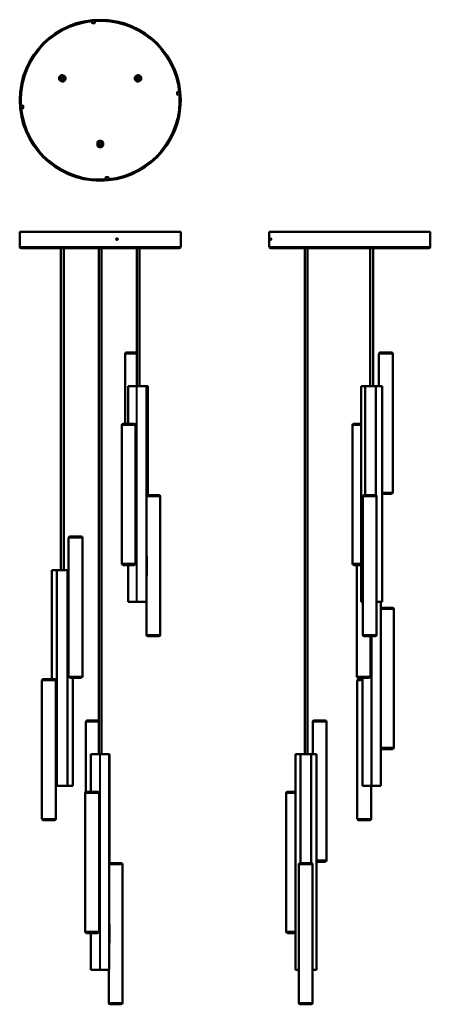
# Model space of a CAD drawing. Header units: millimetres. Extents: x 159 to 1052, y 146 to 2286.
import ezdxf

# ---------------------------------------------------------------- set-up
doc = ezdxf.new("R2010")
doc.units = ezdxf.units.MM
doc.linetypes.add('DASHED', pattern=[0.2067, 0.1654, -0.0413])
for name, color, linetype, lineweight in [('Hidden Narrow (ANSI)', 7, 'DASHED', 25), ('Visible (ANSI)', 7, 'Continuous', 50), ('Visible Narrow (ANSI)', 7, 'Continuous', 35)]:
    doc.layers.add(name, color=color, linetype=linetype, lineweight=lineweight)

msp = doc.modelspace()

# ---------------------------------------------------------------- linework, layer by layer
at = {"layer": 'Hidden Narrow (ANSI)'}
for centre in [(251.8, 2158.8), (416.4, 2158.8), (334.1, 2016.3)]:
    msp.add_circle(centre, 5.54, dxfattribs=at)
for centre, start, end in [((251.8, 2158.8), 88.46, 211.54), ((251.8, 2158.8), 88.46, 211.54), ((251.8, 2158.8), 268.46, 31.54), ((251.8, 2158.8), 268.46, 31.54), ((251.8, 2158.8), 76.8046, 88.46), ((251.8, 2158.8), 76.8046, 88.46), ((251.8, 2158.8), 31.54, 43.1954), ((251.8, 2158.8), 31.54, 43.1954), ((416.4, 2158.8), 148.46, 271.54), ((416.4, 2158.8), 148.46, 271.54), ((416.4, 2158.8), 136.8046, 148.46), ((416.4, 2158.8), 136.8046, 148.46), ((416.4, 2158.8), 91.54, 103.1954), ((416.4, 2158.8), 91.54, 103.1954), ((416.4, 2158.8), 328.46, 91.54), ((416.4, 2158.8), 328.46, 91.54), ((251.8, 2158.8), 211.54, 223.1954), ((251.8, 2158.8), 211.54, 223.1954), ((251.8, 2158.8), 256.8046, 268.46), ((251.8, 2158.8), 256.8046, 268.46), ((416.4, 2158.8), 271.54, 283.1954), ((416.4, 2158.8), 271.54, 283.1954), ((416.4, 2158.8), 316.8046, 328.46), ((416.4, 2158.8), 316.8046, 328.46), ((334.1, 2016.3), 151.54, 163.1954), ((334.1, 2016.3), 151.54, 163.1954), ((334.1, 2016.3), 196.8046, 208.46), ((334.1, 2016.3), 196.8046, 208.46), ((334.1, 2016.3), 28.46, 151.54), ((334.1, 2016.3), 28.46, 151.54), ((334.1, 2016.3), 208.46, 331.54), ((334.1, 2016.3), 208.46, 331.54), ((334.1, 2016.3), 16.8046, 28.46), ((334.1, 2016.3), 16.8046, 28.46), ((334.1, 2016.3), 331.54, 343.1954), ((334.1, 2016.3), 331.54, 343.1954)]:
    msp.add_arc(centre, 6.4, start, end, dxfattribs=at)
at = {"layer": 'Visible (ANSI)'}
for p, q in [((316.4, 2278.9), (316, 2284.2)), ((321.9, 2278.9), (317, 2278.5)), ((322.4, 2279.5), (321.9, 2284.7)), ((251.8, 2165.3), (257.4, 2162.1)), ((257.8, 2162.5), (251.9, 2165.8)), ((253.3, 2162.6), (252.7, 2161.7)), ((416.2, 2165.8), (410.4, 2162.5)), ((410.7, 2162.1), (416.4, 2165.3)), ((245.8, 2155.2), (251.7, 2151.8)), ((251.8, 2152.3), (246.2, 2155.6)), ((248.8, 2159.2), (247.9, 2159.7)), ((247.9, 2158.2), (248.9, 2158.2)), ((250.1, 2161.3), (249.2, 2161.9)), ((249.7, 2156.7), (249.2, 2155.8)), ((413, 2156.7), (413.9, 2157.1)), ((416.3, 2155.8), (416.7, 2154.9)), ((422, 2155.6), (416.4, 2152.3)), ((416.5, 2151.8), (422.4, 2155.2)), ((418.6, 2156.8), (419, 2155.8)), ((419.9, 2157), (419.1, 2157.6)), ((419.3, 2159.3), (420.3, 2159.7)), ((501.7, 2123.5), (501.2, 2128.5)), ((501.7, 2129), (506.9, 2129.5)), ((502.2, 2123), (507.5, 2123.5)), ((166, 2099.6), (160.7, 2099.2)), ((166.5, 2099.2), (166.9, 2094.2)), ((166.5, 2093.7), (161.2, 2093.2)), ((328, 2019.7), (328, 2013)), ((328.5, 2013.1), (328.5, 2019.6)), ((331, 2013.9), (331.8, 2014.3)), ((334.3, 2013.4), (334.8, 2012.4)), ((336.5, 2014.5), (337, 2013.6)), ((337.8, 2014.9), (336.9, 2015.4)), ((337, 2017.1), (337.9, 2017.6)), ((339.7, 2019.6), (339.7, 2013.1)), ((340.2, 2013), (340.2, 2019.7)), ((345.8, 1943.2), (346.2, 1938)), ((346.2, 1943.8), (351.2, 1944.2)), ((351.8, 1943.7), (352.2, 1938.5)), ((509.1, 1824.8), (159.1, 1824.8)), ((159.1, 1792.8), (159.1, 1824.8)), ((509.1, 1792.8), (509.1, 1824.8)), ((1051.7, 1824.8), (701.7, 1824.8)), ((701.7, 1792.8), (701.7, 1824.8)), ((1051.7, 1792.8), (1051.7, 1824.8)), ((506.1, 1789.8), (162.1, 1789.8)), ((248.8, 1089.8), (248.8, 1789.8)), ((254.8, 1089.8), (254.8, 1789.8)), ((331.1, 689.8), (331.1, 1789.8)), ((337.1, 689.8), (337.1, 1789.8)), ((413.4, 1489.8), (413.4, 1789.8)), ((419.4, 1489.8), (419.4, 1789.8)), ((1048.7, 1789.8), (704.7, 1789.8)), ((778.7, 689.8), (778.7, 1789.8)), ((784.7, 689.8), (784.7, 1789.8)), ((921.2, 1489.8), (921.2, 1789.8)), ((927.2, 1489.8), (927.2, 1789.8)), ((391.4, 1562.8), (413.4, 1562.8)), ((943, 1562.8), (967, 1562.8)), ((388.4, 1559.8), (388.4, 1407.8)), ((940, 1559.8), (940, 1489.8)), ((970, 1559.8), (970, 1258.8)), ((395.7, 1489.8), (395.2, 1489.8)), ((395.2, 1407.8), (395.2, 1489.8)), ((395.7, 1489.8), (413.1, 1489.8)), ((414, 1489.8), (413.1, 1489.8)), ((414, 1489.8), (434.1, 1489.8)), ((434.7, 1489.8), (434.1, 1489.8)), ((434.7, 1489.8), (437.4, 1489.8)), ((434.7, 1020.8), (434.7, 1489.8)), ((437.5, 1489.8), (437.4, 1489.8)), ((437.5, 1252.8), (437.5, 1489.8)), ((901.7, 1489.8), (901.4, 1489.8)), ((901.4, 1020.8), (901.4, 1489.8)), ((901.7, 1489.8), (910.1, 1489.8)), ((910.9, 1489.8), (910.1, 1489.8)), ((910.1, 1252.8), (910.1, 1489.8)), ((910.9, 1489.8), (932.5, 1489.8)), ((933.4, 1489.8), (932.5, 1489.8)), ((933.4, 1489.8), (946.5, 1489.8)), ((933.4, 1252.5), (933.4, 1489.8)), ((946.9, 1489.8), (946.5, 1489.8)), ((946.9, 1020.8), (946.9, 1489.8)), ((381.1, 1404.8), (381.1, 1103.8)), ((384.1, 1407.8), (408.1, 1407.8)), ((411.1, 1404.8), (411.1, 1103.8)), ((882.5, 1404.8), (882.5, 1103.8)), ((885.5, 1407.8), (901.4, 1407.8)), ((411.1, 1282.3), (411.2, 1282.3)), ((411.1, 1275.6), (412.1, 1275.6)), ((412.1, 1233.3), (412.1, 1280.3)), ((437.6, 1252.8), (461.6, 1252.8)), ((464.6, 1249.8), (464.6, 948.8)), ((905, 1249.8), (905, 948.8)), ((908, 1252.8), (932, 1252.8)), ((935, 1249.8), (935, 948.8)), ((967, 1255.8), (946.9, 1255.8)), ((411.1, 1232.9), (412.1, 1233)), ((411.2, 1231.3), (411.1, 1231.3)), ((265.5, 1159.8), (265.5, 858.8)), ((268.5, 1162.8), (292.5, 1162.8)), ((295.5, 1159.8), (295.5, 858.8)), ((435.1, 1120.7), (434.7, 1120.7)), ((435.6, 1119.2), (435.6, 1079.4)), ((408.1, 1100.8), (384.1, 1100.8)), ((395.2, 1020.8), (395.2, 1100.8)), ((901.4, 1100.8), (885.5, 1100.8)), ((891.9, 1100.8), (891.9, 858.8)), ((229.2, 1089.8), (228.9, 1089.8)), ((228.9, 852.8), (228.9, 1089.8)), ((229.2, 1089.8), (239.8, 1089.8)), ((240.6, 1089.8), (239.8, 1089.8)), ((239.8, 620.8), (239.8, 1089.8)), ((240.6, 1089.8), (262.4, 1089.8)), ((263.2, 1089.8), (262.4, 1089.8)), ((263.2, 1089.8), (265.5, 1089.8)), ((263.2, 620.8), (263.2, 1089.8)), ((435.1, 1077.9), (434.7, 1077.9)), ((263.2, 1037.3), (265.5, 1037.3)), ((265.5, 1030.7), (263.2, 1030.7)), ((265.5, 1037.8), (263.4, 1037.8)), ((263.4, 1037.8), (263.4, 1037.8)), ((395.2, 1020.8), (395.7, 1020.8)), ((413.1, 1020.8), (395.7, 1020.8)), ((413.1, 1020.8), (414, 1020.8)), ((434.1, 1020.8), (414, 1020.8)), ((434.1, 1020.8), (434.7, 1020.8)), ((434.6, 1020.8), (434.6, 948.8)), ((901.4, 1020.8), (901.7, 1020.8)), ((905, 1020.8), (901.7, 1020.8)), ((946.5, 1020.8), (935, 1020.8)), ((943.9, 620.8), (943.9, 1020.8)), ((944.3, 1007.5), (944.3, 1020.8)), ((945.6, 1007.8), (969.6, 1007.8)), ((946.5, 1020.8), (946.9, 1020.8)), ((265.5, 987.9), (263.2, 987.9)), ((265.5, 986.3), (263.2, 986.3)), ((263.4, 985.8), (265.5, 985.8)), ((263.4, 985.8), (263.4, 985.8)), ((972.6, 1004.8), (972.6, 703.8)), ((461.6, 945.8), (437.6, 945.8)), ((932, 945.8), (908, 945.8)), ((921.9, 945.8), (921.9, 858.8)), ((944.3, 874.2), (944.3, 834.4)), ((207.5, 849.8), (207.5, 548.8)), ((210.5, 852.8), (234.5, 852.8)), ((237.5, 849.8), (237.5, 548.8)), ((292.5, 855.8), (268.5, 855.8)), ((274.7, 620.8), (274.7, 855.8)), ((892.9, 849.8), (892.9, 548.8)), ((918.9, 855.8), (894.9, 855.8)), ((895.9, 852.8), (904, 852.8)), ((904, 620.8), (904, 855.8)), ((303.1, 759.8), (303.1, 607.4)), ((306.1, 762.8), (330.1, 762.8)), ((796.1, 759.8), (796.1, 689.8)), ((799.1, 762.8), (823.1, 762.8)), ((826.1, 759.8), (826.1, 458.8)), ((239.8, 727.8), (237.5, 727.8)), ((237.5, 727.3), (239.8, 727.3)), ((237.5, 720.7), (239.8, 720.7)), ((314.4, 689.8), (313.9, 689.8)), ((313.9, 607.8), (313.9, 689.8)), ((314.4, 689.8), (333, 689.8)), ((334, 689.8), (333, 689.8)), ((334, 689.8), (353.1, 689.8)), ((353.7, 689.8), (353.1, 689.8)), ((353.7, 689.8), (354.2, 689.8)), ((353.7, 220.8), (353.7, 689.8)), ((354.3, 689.8), (354.2, 689.8)), ((354.3, 452.5), (354.3, 689.8)), ((759, 689.8), (758.7, 689.8)), ((758.7, 220.8), (758.7, 689.8)), ((759, 689.8), (769.4, 689.8)), ((770.2, 689.8), (769.4, 689.8)), ((769.4, 452.8), (769.4, 689.8)), ((770.2, 689.8), (792, 689.8)), ((792.9, 689.8), (792, 689.8)), ((792.9, 689.8), (804.2, 689.8)), ((792.9, 452.8), (792.9, 689.8)), ((804.6, 689.8), (804.2, 689.8)), ((804.6, 220.8), (804.6, 689.8)), ((944.3, 620.8), (944.3, 701.1)), ((969.6, 700.8), (945.6, 700.8)), ((237.5, 677.9), (239.8, 677.9)), ((239.8, 676.3), (237.5, 676.3)), ((237.5, 675.8), (239.8, 675.8)), ((239.8, 620.8), (237.5, 620.8)), ((239.8, 620.8), (240.6, 620.8)), ((262.4, 620.8), (240.6, 620.8)), ((262.4, 620.8), (263.2, 620.8)), ((274.4, 620.8), (263.2, 620.8)), ((274.4, 620.8), (274.7, 620.8)), ((904, 620.8), (904.6, 620.8)), ((923.3, 620.8), (904.6, 620.8)), ((922.9, 620.8), (922.9, 548.8)), ((923.3, 620.8), (924.2, 620.8)), ((943.3, 620.8), (924.2, 620.8)), ((943.3, 620.8), (943.9, 620.8)), ((944.1, 620.8), (943.9, 620.8)), ((944.1, 620.8), (944.3, 620.8)), ((301.6, 604.8), (301.6, 303.8)), ((304.6, 607.8), (328.6, 607.8)), ((331.6, 604.8), (331.6, 303.8)), ((738.1, 604.8), (738.1, 303.8)), ((741.1, 607.8), (758.7, 607.8)), ((234.5, 545.8), (210.5, 545.8)), ((919.9, 545.8), (895.9, 545.8)), ((331.6, 475.6), (331.8, 475.6)), ((331.8, 433.3), (331.8, 480.3)), ((355.6, 452.8), (379.6, 452.8)), ((382.6, 449.8), (382.6, 148.8)), ((765.8, 449.8), (765.8, 148.8)), ((768.8, 452.8), (792.8, 452.8)), ((795.8, 449.8), (795.8, 148.8)), ((823.1, 455.8), (804.6, 455.8)), ((331.6, 433), (331.8, 433)), ((328.6, 300.8), (304.6, 300.8)), ((313.9, 220.8), (313.9, 300.8)), ((354.2, 319.2), (354.2, 279.4)), ((758.7, 300.8), (741.1, 300.8)), ((313.9, 220.8), (314.4, 220.8)), ((333, 220.8), (314.4, 220.8)), ((333, 220.8), (334, 220.8)), ((353.1, 220.8), (334, 220.8)), ((352.6, 220.8), (352.6, 148.8)), ((353.1, 220.8), (353.7, 220.8)), ((758.7, 220.8), (759, 220.8)), ((765.8, 220.8), (759, 220.8)), ((804.2, 220.8), (795.8, 220.8)), ((804.2, 220.8), (804.6, 220.8)), ((379.6, 145.8), (355.6, 145.8)), ((792.8, 145.8), (768.8, 145.8))]:
    msp.add_line(p, q, dxfattribs=at)
for centre, radius in [((334.1, 2111.3), 175), ((334.1, 2111.3), 173.8), ((251.8, 2158.8), 5.5), ((251.8, 2158.8), 5), ((251.8, 2158.8), 4.5), ((251.8, 2158.8), 4), ((416.4, 2158.8), 5.5), ((416.4, 2158.8), 5), ((416.4, 2158.8), 4.5), ((416.4, 2158.8), 4), ((251.8, 2158.8), 3), ((416.4, 2158.8), 3), ((334.1, 2016.3), 5.5), ((334.1, 2016.3), 5), ((334.1, 2016.3), 4.5), ((334.1, 2016.3), 4), ((334.1, 2016.3), 3)]:
    msp.add_circle(centre, radius, dxfattribs=at)
for centre, radius, start, end in [((316.9, 2279), 0.5, 185, 275), ((321.9, 2279.4), 0.5, 275, 5), ((251.8, 2158.8), 7, 88.955, 211.045), ((251.8, 2158.8), 6.5, 90.0733, 209.9267), ((251.8, 2158.8), 7, 268.955, 31.045), ((251.8, 2158.8), 6.5, 270.0733, 29.9267), ((416.4, 2158.8), 7, 148.955, 271.045), ((416.4, 2158.8), 6.5, 150.0733, 269.9267), ((416.4, 2158.8), 7, 328.955, 91.045), ((416.4, 2158.8), 6.5, 330.0733, 89.9267), ((501.7, 2128.5), 0.5, 95, 185), ((502.2, 2123.5), 0.5, 185, 275), ((166, 2099.1), 0.5, 5, 95), ((166.4, 2094.2), 0.5, 275, 5), ((334.1, 2016.3), 7, 28.955, 151.045), ((334.1, 2016.3), 7, 208.955, 331.045), ((334.1, 2016.3), 6.5, 30.0733, 149.9267), ((334.1, 2016.3), 6.5, 210.0733, 329.9267), ((346.3, 1943.3), 0.5, 95, 185), ((351.3, 1943.7), 0.5, 5, 95), ((162.1, 1792.8), 3, 180, 270), ((506.1, 1792.8), 3, 270, 0), ((704.7, 1792.8), 3, 180, 270), ((1048.7, 1792.8), 3, 270, 0), ((391.4, 1559.8), 3, 90, 180), ((943, 1559.8), 3, 90, 180), ((967, 1559.8), 3, 0, 90), ((384.1, 1404.8), 3, 90, 180), ((408.1, 1404.8), 3, 0, 90), ((885.5, 1404.8), 3, 90, 180), ((437.6, 1249.8), 3, 90, 163.2389), ((461.6, 1249.8), 3, 0, 90), ((908, 1249.8), 3, 90, 180), ((932, 1249.8), 3, 0, 90), ((967, 1258.8), 3, 270, 0), ((268.5, 1159.8), 3, 90, 180), ((292.5, 1159.8), 3, 0, 90), ((384.1, 1103.8), 3, 180, 270), ((408.1, 1103.8), 3, 270, 0), ((885.5, 1103.8), 3, 180, 270), ((945.6, 1004.8), 3, 90, 126.2617), ((969.6, 1004.8), 3, 0, 90), ((437.6, 948.8), 3, 180, 270), ((461.6, 948.8), 3, 270, 0), ((908, 948.8), 3, 180, 270), ((932, 948.8), 3, 270, 0), ((268.5, 858.8), 3, 180, 270), ((292.5, 858.8), 3, 270, 0), ((894.9, 858.8), 3, 180, 270), ((918.9, 858.8), 3, 270, 0), ((210.5, 849.8), 3, 90, 180), ((234.5, 849.8), 3, 0, 90), ((895.9, 849.8), 3, 90, 180), ((306.1, 759.8), 3, 90, 180), ((330.1, 759.8), 3, 70.7888, 90), ((799.1, 759.8), 3, 90, 180), ((823.1, 759.8), 3, 0, 90), ((945.6, 703.8), 3, 233.7383, 270), ((969.6, 703.8), 3, 270, 0), ((304.6, 604.8), 3, 90, 180), ((328.6, 604.8), 3, 0, 90), ((741.1, 604.8), 3, 90, 180), ((210.5, 548.8), 3, 180, 270), ((234.5, 548.8), 3, 270, 0), ((895.9, 548.8), 3, 180, 270), ((919.9, 548.8), 3, 270, 0), ((355.6, 449.8), 3, 90, 128.5721), ((379.6, 449.8), 3, 0, 90), ((768.8, 449.8), 3, 90, 180), ((792.8, 449.8), 3, 0, 90), ((823.1, 458.8), 3, 270, 0), ((304.6, 303.8), 3, 180, 270), ((328.6, 303.8), 3, 270, 0), ((741.1, 303.8), 3, 180, 270), ((355.6, 148.8), 3, 180, 270), ((379.6, 148.8), 3, 270, 0), ((768.8, 148.8), 3, 180, 270), ((792.8, 148.8), 3, 270, 0)]:
    msp.add_arc(centre, radius, start, end, dxfattribs=at)
for centre, major_axis, ratio, start_param, end_param in [((264.5, 1055.3), (0, 1.75), 0.514897, 2.984377, 6.440401), ((264.2, 1055.3), (0, -1.75), 0.514897, 0.119204, 3.022389), ((238.9, 655.3), (0, -1.75), 0.484954, 3.107229, 6.317549), ((239.1, 655.3), (0, 1.75), 0.484954, 0.212507, 2.929086)]:
    msp.add_ellipse(centre, major_axis=major_axis, ratio=ratio, start_param=start_param, end_param=end_param, dxfattribs=at)
for points in [[(251.8, 2165.3), (251.9, 2165.5), (251.9, 2165.7), (251.9, 2165.8)], [(257.4, 2162.1), (257.6, 2162.2), (257.7, 2162.3), (257.8, 2162.5)], [(410.7, 2162.1), (410.6, 2162.2), (410.5, 2162.3), (410.4, 2162.5)], [(416.4, 2165.3), (416.3, 2165.5), (416.3, 2165.7), (416.2, 2165.8)], [(246.2, 2155.6), (246.1, 2155.5), (245.9, 2155.4), (245.8, 2155.2)], [(251.8, 2152.3), (251.8, 2152.2), (251.7, 2152), (251.7, 2151.8)], [(416.4, 2152.3), (416.4, 2152.2), (416.4, 2152), (416.5, 2151.8)], [(422, 2155.6), (422.1, 2155.5), (422.2, 2155.4), (422.4, 2155.2)], [(328.5, 2019.6), (328.3, 2019.6), (328.1, 2019.7), (328, 2019.7)], [(328.5, 2013.1), (328.3, 2013), (328.1, 2013), (328, 2013)], [(339.7, 2019.6), (339.9, 2019.6), (340, 2019.7), (340.2, 2019.7)], [(339.7, 2013.1), (339.9, 2013), (340, 2013), (340.2, 2013)], [(263.4, 1037.8), (263.3, 1037.8), (263.2, 1037.7), (263.2, 1037.6)], [(263.2, 986), (263.2, 985.9), (263.3, 985.8), (263.4, 985.8)]]:
    msp.add_open_spline(points, degree=3, dxfattribs=at)
for points, knots in [([(370.5, 1807.5), (370.3, 1807.5), (370, 1807.6), (369.6, 1807.8), (369.4, 1807.9), (369.1, 1808.2), (369, 1808.4), (368.8, 1808.8), (368.8, 1809.1), (368.8, 1809.3), (368.8, 1809.5), (368.8, 1809.7), (369, 1810.2), (369.1, 1810.4), (369.4, 1810.7), (369.6, 1810.8), (370, 1811), (370.3, 1811), (370.5, 1811)], [0.7910477, 0.7910477, 0.7910477, 0.7910477, 0.8569684, 0.8569684, 0.922889, 0.922889, 0.9888096, 0.9888096, 1.0547303, 1.0547303, 1.0547303, 1.1206509, 1.1206509, 1.1865716, 1.1865716, 1.2524922, 1.2524922, 1.3184129, 1.3184129, 1.3184129, 1.3184129]), ([(370.3, 1807.5), (370.5, 1807.6), (370.7, 1807.6), (371.1, 1807.8), (371.3, 1807.9), (371.6, 1808.2), (371.7, 1808.4), (371.9, 1808.8), (371.9, 1809.1), (371.9, 1809.5), (371.9, 1809.7), (371.7, 1810.2), (371.6, 1810.4), (371.3, 1810.7), (371.1, 1810.8), (370.7, 1811), (370.5, 1811), (370.3, 1811)], [0.2762972, 0.2762972, 0.2762972, 0.2762972, 0.3296032, 0.3296032, 0.3955239, 0.3955239, 0.4614445, 0.4614445, 0.5273652, 0.5273652, 0.5932858, 0.5932858, 0.6592065, 0.6592065, 0.7251271, 0.7251271, 0.7784332, 0.7784332, 0.7784332, 0.7784332]), ([(370.5, 1811), (370.7, 1811), (370.9, 1811), (371.3, 1810.8), (371.5, 1810.7), (371.8, 1810.4), (372, 1810.2), (372.1, 1809.7), (372.2, 1809.5), (372.2, 1809.1), (372.1, 1808.8), (372, 1808.4), (371.8, 1808.2), (371.5, 1807.9), (371.3, 1807.8), (370.9, 1807.6), (370.7, 1807.5), (370.5, 1807.5)], [0.2636826, 0.2636826, 0.2636826, 0.2636826, 0.3296032, 0.3296032, 0.3955239, 0.3955239, 0.4614445, 0.4614445, 0.5273651, 0.5273651, 0.5932858, 0.5932858, 0.6592064, 0.6592064, 0.7251271, 0.7251271, 0.7910477, 0.7910477, 0.7910477, 0.7910477]), ([(705.5, 1807.5), (705.4, 1807.5), (705.4, 1807.6), (705.3, 1807.8), (705.3, 1807.9), (705.2, 1808.2), (705.2, 1808.4), (705.1, 1808.8), (705.1, 1809.1), (705.1, 1809.3), (705.1, 1809.5), (705.1, 1809.7), (705.2, 1810.2), (705.2, 1810.4), (705.3, 1810.7), (705.3, 1810.8), (705.4, 1811), (705.4, 1811), (705.5, 1811)], [0.7910477, 0.7910477, 0.7910477, 0.7910477, 0.8569684, 0.8569684, 0.922889, 0.922889, 0.9888096, 0.9888096, 1.0547303, 1.0547303, 1.0547303, 1.1206509, 1.1206509, 1.1865716, 1.1865716, 1.2524922, 1.2524922, 1.3184129, 1.3184129, 1.3184129, 1.3184129]), ([(705.5, 1811), (705.5, 1811), (705.6, 1811), (705.7, 1810.8), (705.7, 1810.7), (705.8, 1810.4), (705.8, 1810.2), (705.8, 1809.7), (705.9, 1809.5), (705.9, 1809.1), (705.8, 1808.8), (705.8, 1808.4), (705.8, 1808.2), (705.7, 1807.9), (705.7, 1807.8), (705.6, 1807.6), (705.5, 1807.5), (705.5, 1807.5)], [0.2636826, 0.2636826, 0.2636826, 0.2636826, 0.3296032, 0.3296032, 0.3955239, 0.3955239, 0.4614445, 0.4614445, 0.5273651, 0.5273651, 0.5932858, 0.5932858, 0.6592064, 0.6592064, 0.7251271, 0.7251271, 0.7910477, 0.7910477, 0.7910477, 0.7910477]), ([(412.1, 1280.3), (412.1, 1280.4), (412.1, 1280.5), (412.1, 1280.9), (412, 1281.2), (411.9, 1281.7), (411.8, 1281.9), (411.7, 1282.1), (411.6, 1282.3), (411.5, 1282.5), (411.3, 1282.7), (411.2, 1282.7), (411.1, 1282.7)], [0, 0, 0, 0, 0.01945, 0.01945, 0.0931781, 0.0931781, 0.157409, 0.157409, 0.157409, 0.2327939, 0.2327939, 0.2713915, 0.2713915, 0.2713915, 0.2713915]), ([(411.2, 1282.3), (411.2, 1282.3), (411.2, 1282.3), (411.2, 1282.3), (411.2, 1282.3), (411.3, 1282.3)], [2.80910112, 2.80910112, 2.80910112, 2.80910112, 2.81416102, 2.81416102, 2.81922092, 2.81922092, 2.81922092, 2.81922092]), ([(411.3, 1282.3), (411.4, 1282.3), (411.6, 1282.2), (411.8, 1282), (411.8, 1281.9), (411.9, 1281.8)], [-0.3148179, -0.3148179, -0.3148179, -0.3148179, -0.2327939, -0.2327939, -0.1850263, -0.1850263, -0.1850263, -0.1850263]), ([(411.1, 1230.8), (411.2, 1230.9), (411.3, 1230.9), (411.5, 1231.1), (411.6, 1231.3), (411.7, 1231.5), (411.8, 1231.7), (411.9, 1231.9), (412, 1232.4), (412.1, 1232.7), (412.1, 1233.1), (412.1, 1233.2), (412.1, 1233.3)], [-0.2713915, -0.2713915, -0.2713915, -0.2713915, -0.2327939, -0.2327939, -0.157409, -0.157409, -0.157409, -0.0931781, -0.0931781, -0.01945, -0.01945, 0, 0, 0, 0]), ([(411.3, 1231.3), (411.2, 1231.3), (411.2, 1231.3), (411.2, 1231.3), (411.2, 1231.3), (411.2, 1231.3)], [-2.81922092, -2.81922092, -2.81922092, -2.81922092, -2.81416102, -2.81416102, -2.80910112, -2.80910112, -2.80910112, -2.80910112]), ([(411.9, 1231.8), (411.8, 1231.7), (411.8, 1231.6), (411.6, 1231.4), (411.4, 1231.3), (411.3, 1231.3)], [0.1850263, 0.1850263, 0.1850263, 0.1850263, 0.2327939, 0.2327939, 0.3148179, 0.3148179, 0.3148179, 0.3148179]), ([(435.6, 1119.2), (435.6, 1119.4), (435.6, 1119.6), (435.5, 1119.9), (435.5, 1120.1), (435.4, 1120.4), (435.3, 1120.5), (435.2, 1120.6), (435.2, 1120.7), (435.1, 1120.7)], [0.4721901, 0.4721901, 0.4721901, 0.4721901, 0.528573, 0.528573, 0.5849558, 0.5849558, 0.6476334, 0.6476334, 0.7100439, 0.7100439, 0.7100439, 0.7100439]), ([(435.1, 1077.9), (435.2, 1077.9), (435.2, 1077.9), (435.3, 1078.1), (435.4, 1078.2), (435.5, 1078.5), (435.5, 1078.6), (435.6, 1079), (435.6, 1079.2), (435.6, 1079.4)], [0.2340443, 0.2340443, 0.2340443, 0.2340443, 0.2964548, 0.2964548, 0.3591324, 0.3591324, 0.4155152, 0.4155152, 0.4718981, 0.4718981, 0.4718981, 0.4718981]), ([(264.1, 1055.3), (264.1, 1055.7), (264.1, 1056.1), (264.3, 1056.9), (264.4, 1057.2), (264.6, 1057.7), (264.8, 1057.9), (265.1, 1058.2), (265.3, 1058.3), (265.5, 1058.3), (265.5, 1058.3), (265.5, 1058.3)], [0, 0, 0, 0, 0.1207979, 0.1207979, 0.2415958, 0.2415958, 0.3594986, 0.3594986, 0.4774013, 0.4774013, 0.477773, 0.477773, 0.477773, 0.477773]), ([(265.5, 1052.3), (265.5, 1052.3), (265.5, 1052.3), (265.3, 1052.3), (265.1, 1052.4), (264.8, 1052.6), (264.6, 1052.9), (264.4, 1053.4), (264.3, 1053.7), (264.1, 1054.5), (264.1, 1054.9), (264.1, 1055.3)], [1.4318322, 1.4318322, 1.4318322, 1.4318322, 1.4322039, 1.4322039, 1.5501067, 1.5501067, 1.6680094, 1.6680094, 1.7888073, 1.7888073, 1.9096052, 1.9096052, 1.9096052, 1.9096052]), ([(944.3, 874.2), (944.3, 874.4), (944.3, 874.6), (944.2, 874.9), (944.2, 875.1), (944.1, 875.4), (944, 875.5), (943.9, 875.6), (943.9, 875.6), (943.9, 875.6)], [0.4721901, 0.4721901, 0.4721901, 0.4721901, 0.528573, 0.528573, 0.5849558, 0.5849558, 0.6476334, 0.6476334, 0.6535688, 0.6535688, 0.6535688, 0.6535688]), ([(943.9, 833), (943.9, 833), (943.9, 833), (944, 833.1), (944.1, 833.2), (944.2, 833.5), (944.2, 833.6), (944.3, 834), (944.3, 834.2), (944.3, 834.4)], [0.2905194, 0.2905194, 0.2905194, 0.2905194, 0.2964548, 0.2964548, 0.3591324, 0.3591324, 0.4155152, 0.4155152, 0.4718981, 0.4718981, 0.4718981, 0.4718981]), ([(237.5, 658.2), (237.6, 658.3), (237.7, 658.3), (238, 658.3), (238.2, 658.2), (238.5, 657.9), (238.7, 657.7), (238.9, 657.2), (239, 656.9), (239.1, 656.1), (239.2, 655.7), (239.2, 654.9), (239.1, 654.5), (239, 653.7), (238.9, 653.4), (238.7, 652.9), (238.5, 652.6), (238.2, 652.4), (238, 652.3), (237.7, 652.3), (237.6, 652.3), (237.5, 652.3)], [0.41804, 0.41804, 0.41804, 0.41804, 0.477401, 0.477401, 0.595304, 0.595304, 0.713207, 0.713207, 0.834005, 0.834005, 0.954803, 0.954803, 1.075601, 1.075601, 1.196398, 1.196398, 1.314301, 1.314301, 1.432204, 1.432204, 1.491565, 1.491565, 1.491565, 1.491565]), ([(331.8, 480.3), (331.8, 480.4), (331.8, 480.5), (331.8, 480.9), (331.7, 481.2), (331.6, 481.5), (331.6, 481.6), (331.6, 481.6)], [0, 0, 0, 0, 0.01945, 0.01945, 0.0931781, 0.0931781, 0.105455, 0.105455, 0.105455, 0.105455]), ([(331.6, 481.5), (331.6, 481.4), (331.7, 481.2), (331.7, 481), (331.7, 480.9), (331.8, 480.8)], [-0.1366154, -0.1366154, -0.1366154, -0.1366154, -0.09317808, -0.09317808, -0.05703053, -0.05703053, -0.05703053, -0.05703053]), ([(331.6, 432), (331.6, 432), (331.6, 432.1), (331.7, 432.4), (331.8, 432.7), (331.8, 433.1), (331.8, 433.2), (331.8, 433.3)], [-0.105455, -0.105455, -0.105455, -0.105455, -0.0931781, -0.0931781, -0.01945, -0.01945, 0, 0, 0, 0]), ([(331.8, 432.8), (331.7, 432.7), (331.7, 432.6), (331.7, 432.3), (331.6, 432.2), (331.6, 432.1)], [0.05703053, 0.05703053, 0.05703053, 0.05703053, 0.09317808, 0.09317808, 0.1366154, 0.1366154, 0.1366154, 0.1366154]), ([(354.2, 319.2), (354.2, 319.4), (354.2, 319.6), (354.1, 319.9), (354.1, 320.1), (353.9, 320.4), (353.9, 320.5), (353.7, 320.6), (353.7, 320.6), (353.7, 320.6)], [0.4721901, 0.4721901, 0.4721901, 0.4721901, 0.528573, 0.528573, 0.5849558, 0.5849558, 0.6476334, 0.6476334, 0.6648879, 0.6648879, 0.6648879, 0.6648879]), ([(353.7, 278), (353.7, 278), (353.7, 278), (353.9, 278.1), (353.9, 278.2), (354.1, 278.5), (354.1, 278.6), (354.2, 279), (354.2, 279.2), (354.2, 279.4)], [0.2792003, 0.2792003, 0.2792003, 0.2792003, 0.2964548, 0.2964548, 0.3591324, 0.3591324, 0.4155152, 0.4155152, 0.4718981, 0.4718981, 0.4718981, 0.4718981])]:
    msp.add_open_spline(points, degree=3, knots=knots, dxfattribs=at)
at = {"layer": 'Visible Narrow (ANSI)'}
for p, q in [((316.4, 2278.9), (322.4, 2279.5)), ((253.6, 2161.2), (254.1, 2162.1)), ((248.8, 2159.2), (247.8, 2159.2)), ((250, 2155.3), (250.5, 2156.1)), ((413.5, 2158), (412.6, 2157.6)), ((418.6, 2156.8), (419.4, 2156.2)), ((419.9, 2160.7), (419, 2160.3)), ((501.7, 2129), (502.2, 2123)), ((166.5, 2093.7), (166, 2099.6)), ((331.3, 2015.2), (330.4, 2014.7)), ((336.5, 2014.5), (337.3, 2014)), ((337.4, 2018.5), (336.6, 2018)), ((351.8, 1943.7), (345.8, 1943.2)), ((509.1, 1792.8), (159.1, 1792.8)), ((1051.7, 1792.8), (701.7, 1792.8)), ((413.4, 1559.8), (388.4, 1559.8)), ((970, 1559.8), (940, 1559.8)), ((395.7, 1407.8), (395.7, 1489.8)), ((413.1, 1020.8), (413.1, 1489.8)), ((414, 1020.8), (414, 1489.8)), ((434.1, 1020.8), (434.1, 1489.8)), ((437.4, 1252.8), (437.4, 1489.8)), ((901.7, 1020.8), (901.7, 1489.8)), ((910.9, 1252.8), (910.9, 1489.8)), ((932.5, 1252.7), (932.5, 1489.8)), ((946.5, 1020.8), (946.5, 1489.8)), ((411.1, 1404.8), (381.1, 1404.8)), ((901.4, 1404.8), (882.5, 1404.8)), ((411.1, 1282.4), (411.3, 1282.3)), ((411.2, 1282.3), (411.1, 1282.3)), ((411.1, 1274.2), (412.1, 1274.1)), ((464.6, 1249.8), (434.7, 1249.8)), ((935, 1249.8), (905, 1249.8)), ((946.9, 1258.8), (970, 1258.8)), ((412.1, 1234.4), (411.1, 1234.4)), ((411.3, 1231.3), (411.1, 1231.1)), ((411.1, 1231.3), (411.2, 1231.3)), ((295.5, 1159.8), (265.5, 1159.8)), ((434.7, 1119.2), (435.6, 1119.2)), ((381.1, 1103.8), (411.1, 1103.8)), ((395.7, 1020.8), (395.7, 1100.8)), ((882.5, 1103.8), (901.4, 1103.8)), ((229.2, 852.8), (229.2, 1089.8)), ((240.6, 620.8), (240.6, 1089.8)), ((262.4, 620.8), (262.4, 1089.8)), ((435.6, 1079.4), (434.7, 1079.4)), ((263.2, 1037.6), (263.4, 1037.8)), ((263.4, 1037.8), (263.2, 1037.6)), ((263.2, 1029.2), (265.5, 1029.2)), ((943.3, 1020.8), (943.3, 620.8)), ((944.1, 1007.4), (944.1, 1020.8)), ((265.5, 989.4), (263.2, 989.4)), ((263.4, 985.8), (263.2, 986)), ((263.2, 986), (263.4, 985.8)), ((972.6, 1004.8), (943.9, 1004.8)), ((434.6, 948.8), (464.6, 948.8)), ((905, 948.8), (935, 948.8)), ((923.3, 620.8), (923.3, 945.8)), ((924.2, 620.8), (924.2, 945.8)), ((265.5, 858.8), (295.5, 858.8)), ((891.9, 858.8), (921.9, 858.8)), ((943.9, 874.2), (944.3, 874.2)), ((237.5, 849.8), (207.5, 849.8)), ((274.4, 620.8), (274.4, 855.8)), ((904, 849.8), (892.9, 849.8)), ((904.6, 620.8), (904.6, 855.8)), ((944.3, 834.4), (943.9, 834.4)), ((331.1, 759.8), (303.1, 759.8)), ((826.1, 759.8), (796.1, 759.8)), ((237.5, 719.2), (239.8, 719.2)), ((314.4, 607.8), (314.4, 689.8)), ((333, 220.8), (333, 689.8)), ((334, 220.8), (334, 689.8)), ((353.1, 220.8), (353.1, 689.8)), ((354.2, 452.4), (354.2, 689.8)), ((759, 220.8), (759, 689.8)), ((770.2, 452.8), (770.2, 689.8)), ((792, 452.8), (792, 689.8)), ((804.2, 220.8), (804.2, 689.8)), ((943.9, 703.8), (972.6, 703.8)), ((944.1, 620.8), (944.1, 701.2)), ((239.8, 679.4), (237.5, 679.4)), ((331.6, 604.8), (301.6, 604.8)), ((758.7, 604.8), (738.1, 604.8)), ((207.5, 548.8), (237.5, 548.8)), ((892.9, 548.8), (922.9, 548.8)), ((331.6, 474.1), (331.8, 474.1)), ((382.6, 449.8), (353.7, 449.8)), ((795.8, 449.8), (765.8, 449.8)), ((804.6, 458.8), (826.1, 458.8)), ((331.8, 434.4), (331.6, 434.4)), ((301.6, 303.8), (331.6, 303.8)), ((314.4, 220.8), (314.4, 300.8)), ((353.7, 319.2), (354.2, 319.2)), ((738.1, 303.8), (758.7, 303.8)), ((354.2, 279.4), (353.7, 279.4)), ((352.6, 148.8), (382.6, 148.8)), ((765.8, 148.8), (795.8, 148.8))]:
    msp.add_line(p, q, dxfattribs=at)
for start, end in [(95.9994, 184.0006), (5.9994, 94.0006), (275.9994, 4.0006), (185.9994, 274.0006)]:
    msp.add_arc((334.1, 2111.3), 172, start, end, dxfattribs=at)

doc.saveas('drawing.dxf')
